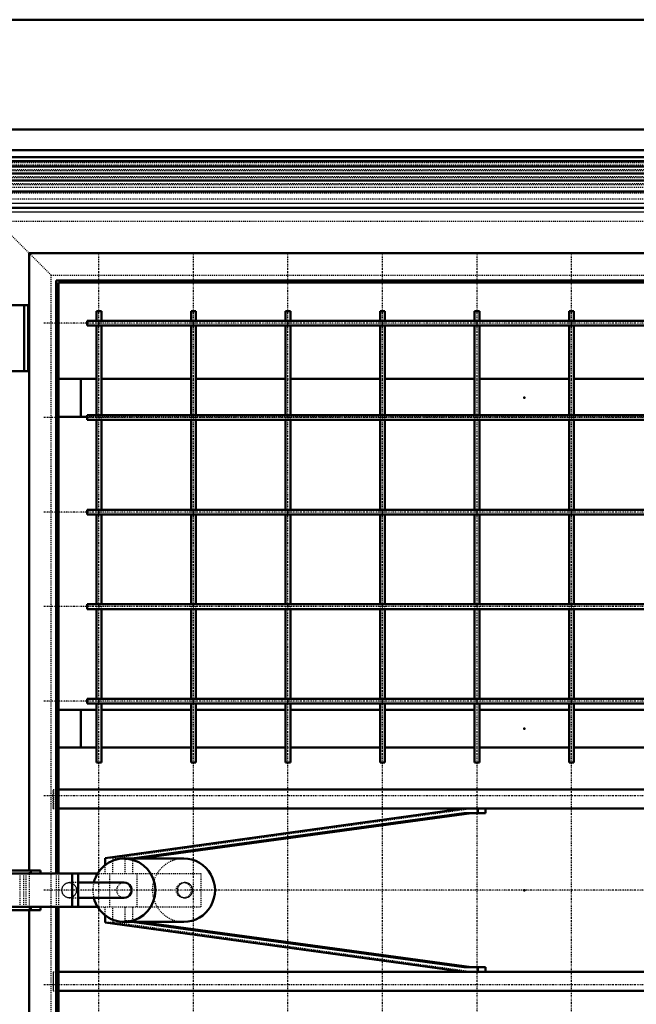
# Model space of a CAD drawing. Header units: millimetres. Extents: x -3 to 4554, y 0 to 3087.
# Tile 4 of 8: x 1215 to 1867, y 800 to 1842. Entities that reach past the tile are written whole.
import ezdxf

# ---------------------------------------------------------------- set-up
doc = ezdxf.new("R2010")
doc.units = ezdxf.units.MM
doc.linetypes.add('Center', pattern=[1.5, 0.45, -0.5, 0.05, -0.5])
doc.linetypes.add('Dashed', pattern=[2, 1, -1])
for name, color, linetype, lineweight in [('am_0', 7, 'Continuous', 50), ('am_12', 3, 'Continuous', 25), ('am_3', 6, 'Dashed', 25), ('am_6', 2, 'Continuous', 35), ('am_7', 7, 'Center', 25), ('am_9', 7, 'Continuous', 50)]:
    doc.layers.add(name, color=color, linetype=linetype, lineweight=lineweight)

# ---------------------------------------------------------------- blocks, each defined once
blk = doc.blocks.new('1_L300120150453O10O_0_in_300120150O245ON1NNY310_1000')
at = {"layer": 'am_0'}
for p, q in [((1255.5, 1027.5), (2241.5, 1027.5)), ((1255.5, 1007.5), (2241.5, 1007.5)), ((1305.2, 955), (1684.4, 1007.5)), ((1684.7, 1002.5), (1333.2, 954.5)), ((1692.8, 1002.5), (1341.3, 954.5)), ((1684.7, 1002.5), (1707.4, 1002.5)), ((1699.3, 1007.5), (1699.3, 1002.5)), ((1707.4, 1007.5), (1707.4, 1002.5)), ((1305.2, 947.8), (1305.2, 955)), ((1388.2, 954.5), (1325.1, 954.5)), ((735.8, 942), (1236.7, 942)), ((1176.2, 938.5), (1296.9, 938.5)), ((1226.3, 942), (1226.3, 938.5)), ((1236.7, 942), (1236.7, 938.5)), ((1270.1, 938.5), (1270.1, 903.5)), ((1276.3, 938.5), (1276.3, 903.5)), ((1325.1, 929), (1276.3, 929)), ((1276.3, 913), (1325.1, 913)), ((735.8, 900), (1236.7, 900)), ((1176.2, 903.5), (1296.9, 903.5)), ((1226.3, 903.5), (1226.3, 900)), ((1236.7, 903.5), (1236.7, 900)), ((1305.2, 887), (1305.2, 894.2)), ((1684.4, 834.6), (1305.2, 887)), ((1325.1, 887.5), (1388.2, 887.5)), ((1333.2, 887.5), (1684.7, 839.6)), ((1341.3, 887.5), (1692.8, 839.6)), ((1255.5, 834.6), (2241.5, 834.6)), ((1707.4, 839.6), (1684.7, 839.6)), ((1699.3, 839.6), (1699.3, 834.6)), ((1707.4, 839.6), (1707.4, 834.6)), ((1255.5, 814.6), (2241.5, 814.6))]:
    blk.add_line(p, q, dxfattribs=at)
for centre, major_axis, start_param, end_param in [((1325.1, 921), (0, -33.5), 4.953525, 10.754438), ((1388.2, 921), (0, -33.5), 0, 3.141593), ((1325.1, 921), (0, -8), 0, 3.141593)]:
    blk.add_ellipse(centre, major_axis=major_axis, ratio=0.987262, start_param=start_param, end_param=end_param, dxfattribs=at)
at = {"layer": 'am_3'}
for p, q in [((1250.1, 1007.5), (1250.1, 1027.5)), ((1250.1, 1027.5), (1255.5, 1027.5)), ((1250.2, 1027.5), (1250.2, 1007.5)), ((1250.1, 1007.5), (1255.5, 1007.5)), ((1313.3, 955), (1692.5, 1007.5)), ((1313.3, 955), (1305.2, 955)), ((1313.3, 938.5), (1313.3, 955)), ((1333.2, 954.5), (1325.9, 953.5)), ((1334, 953.5), (1325.9, 953.5)), ((1325.9, 953.5), (1325.9, 938.5)), ((1341.3, 954.5), (1334, 953.5)), ((1334, 953.5), (1334, 938.5)), ((1215.1, 903.5), (1215.1, 938.5)), ((1218.8, 938.5), (1218.8, 903.5)), ((1221.2, 938.5), (1221.2, 903.5)), ((1296.9, 938.5), (1406.3, 938.5)), ((1305.2, 938.5), (1305.2, 947.8)), ((1309.7, 938.5), (1309.7, 903.5)), ((1338.7, 938.5), (1338.7, 903.5)), ((1406.2, 938.5), (1406.2, 903.5)), ((1406.3, 938.5), (1406.3, 903.5)), ((1276.3, 929), (1267, 929)), ((1389.5, 929), (1388.2, 929)), ((1267, 913), (1276.3, 913)), ((1388.2, 913), (1389.5, 913)), ((1296.9, 903.5), (1406.3, 903.5)), ((1305.2, 894.2), (1305.2, 903.5)), ((1313.3, 887), (1313.3, 903.5)), ((1325.9, 903.5), (1325.9, 888.5)), ((1334, 903.5), (1334, 888.5)), ((1313.3, 887), (1305.2, 887)), ((1692.5, 834.6), (1313.3, 887)), ((1334, 888.5), (1325.9, 888.5)), ((1325.9, 888.5), (1333.2, 887.5)), ((1334, 888.5), (1341.3, 887.5)), ((1250.1, 834.6), (1250.1, 814.6)), ((1250.1, 834.6), (1255.5, 834.6)), ((1250.2, 814.6), (1250.2, 834.6)), ((1250.1, 814.6), (1255.5, 814.6))]:
    blk.add_line(p, q, dxfattribs=at)
for points in [[(1259.3, 921), (1259.3, 921.7), (1259.4, 922.4), (1259.6, 923.1), (1259.8, 923.7), (1260, 924.4), (1260.3, 925), (1260.7, 925.6), (1261.1, 926.1), (1261.5, 926.7), (1262, 927.1), (1262.6, 927.6), (1263.1, 927.9), (1263.7, 928.3), (1264.3, 928.5), (1265, 928.7), (1265.6, 928.9), (1266.3, 929), (1267, 929)], [(1267, 929), (1267.6, 929), (1268.3, 928.9), (1269, 928.7), (1269.6, 928.5), (1270.2, 928.3), (1270.8, 927.9), (1271.4, 927.6), (1271.9, 927.1), (1272.4, 926.7), (1272.9, 926.1), (1273.3, 925.6), (1273.6, 925), (1273.9, 924.4), (1274.2, 923.7), (1274.4, 923.1), (1274.5, 922.4), (1274.6, 921.7), (1274.7, 921), (1274.6, 920.3), (1274.5, 919.6), (1274.4, 918.9), (1274.2, 918.3), (1273.9, 917.6), (1273.6, 917), (1273.3, 916.4), (1272.9, 915.9), (1272.4, 915.3), (1271.9, 914.9), (1271.4, 914.4), (1270.8, 914.1), (1270.2, 913.8), (1269.6, 913.5), (1269, 913.3), (1268.3, 913.1), (1267.6, 913), (1267, 913)], [(1389.5, 929), (1388.8, 929), (1388.1, 928.9), (1387.4, 928.7), (1386.8, 928.5), (1386.1, 928.3), (1385.5, 927.9), (1384.9, 927.6), (1384.3, 927.1), (1383.8, 926.7), (1383.3, 926.1), (1382.9, 925.6), (1382.5, 925), (1382.2, 924.4), (1381.9, 923.7), (1381.7, 923.1), (1381.6, 922.4), (1381.5, 921.7), (1381.4, 921), (1381.5, 920.3), (1381.6, 919.6), (1381.7, 918.9), (1381.9, 918.3), (1382.2, 917.6), (1382.5, 917), (1382.9, 916.4), (1383.3, 915.9), (1383.8, 915.3), (1384.3, 914.9), (1384.9, 914.4), (1385.5, 914.1), (1386.1, 913.8), (1386.8, 913.5), (1387.4, 913.3), (1388.1, 913.1), (1388.8, 913), (1389.5, 913)], [(1397.6, 921), (1397.6, 921.7), (1397.5, 922.4), (1397.4, 923.1), (1397.2, 923.7), (1396.9, 924.4), (1396.6, 925), (1396.2, 925.6), (1395.7, 926.1), (1395.3, 926.7), (1394.7, 927.1), (1394.2, 927.6), (1393.6, 927.9), (1393, 928.3), (1392.3, 928.5), (1391.6, 928.7), (1390.9, 928.9), (1390.2, 929), (1389.5, 929)], [(1267, 913), (1266.3, 913), (1265.6, 913.1), (1265, 913.3), (1264.3, 913.5), (1263.7, 913.8), (1263.1, 914.1), (1262.6, 914.4), (1262, 914.9), (1261.5, 915.3), (1261.1, 915.9), (1260.7, 916.4), (1260.3, 917), (1260, 917.6), (1259.8, 918.3), (1259.6, 918.9), (1259.4, 919.6), (1259.3, 920.3), (1259.3, 921)], [(1389.5, 913), (1390.2, 913), (1390.9, 913.1), (1391.6, 913.3), (1392.3, 913.5), (1393, 913.8), (1393.6, 914.1), (1394.2, 914.4), (1394.7, 914.9), (1395.3, 915.3), (1395.7, 915.9), (1396.2, 916.4), (1396.6, 917), (1396.9, 917.6), (1397.2, 918.3), (1397.4, 918.9), (1397.5, 919.6), (1397.6, 920.3), (1397.6, 921)]]:
    blk.add_lwpolyline(points, dxfattribs=at)
for centre, major_axis, start_param, end_param in [((1388.2, 921), (0, -33.5), 3.141593, 6.283185), ((1325.1, 921), (0, -33.5), 4.471253, 4.953525), ((1325.1, 921), (0, -8), 3.141593, 6.283185)]:
    blk.add_ellipse(centre, major_axis=major_axis, ratio=0.987262, start_param=start_param, end_param=end_param, dxfattribs=at)
blk.add_ellipse((1388.2, 921), major_axis=(0, -8), ratio=0.987262, dxfattribs=at)
at = {"layer": 'am_6'}
for tag, p, flags in [('NB', (2251.6, 1027.5), 8), ('NN', (2251.6, 1027), 8), ('NT', (2251.6, 1026.5), 8), ('NBSYN', (2251.6, 1026), 8), ('LINA', (2251.6, 1025.5), 8), ('CATALOG', (2251.6, 1025), 8), ('IDNR', (2251.6, 1024.5), 8), ('PN', (2251.6, 1024), 8), ('LODLEVEL', (2251.6, 1023.5), 8), ('L', (2251.6, 1023), 8), ('W', (2251.6, 1022.5), 8), ('DP', (2251.6, 1022), 8), ('OP', (2251.6, 1021.5), 8), ('BA', (2251.6, 1021), 8), ('OC', (2251.6, 1020.5), 8), ('ExcludeFromBOM', (2251.6, 1019.5), 8), ('PSOL_0', (2251.6, 1019), 9), ('PSOL_1', (2251.6, 1018.5), 9), ('PSOL_2', (2251.6, 1018), 9), ('PSOL_3', (2251.6, 1017.5), 9)]:
    blk.add_attdef(tag, p, '', height=0.5, dxfattribs=dict(at, flags=flags))
blk = doc.blocks.new('7_L300120150459O_0_in_300120150O245ON1NNY310_1000')
at = {"layer": 'am_0'}
for p, q in [((1296, 1533.5), (1296, 1523.5)), ((1296, 1533.5), (1301, 1533.5)), ((1301, 1523.5), (1301, 1533.5)), ((1396, 1533.5), (1396, 1523.5)), ((1396, 1533.5), (1401, 1533.5)), ((1401, 1523.5), (1401, 1533.5)), ((1496, 1533.5), (1496, 1523.5)), ((1496, 1533.5), (1501, 1533.5)), ((1501, 1523.5), (1501, 1533.5)), ((1596, 1533.5), (1596, 1523.5)), ((1596, 1533.5), (1601, 1533.5)), ((1601, 1523.5), (1601, 1533.5)), ((1696, 1533.5), (1696, 1523.5)), ((1696, 1533.5), (1701, 1533.5)), ((1701, 1523.5), (1701, 1533.5)), ((1796, 1533.5), (1796, 1523.5)), ((1796, 1533.5), (1801, 1533.5)), ((1801, 1523.5), (1801, 1533.5)), ((2211, 1523.5), (1286, 1523.5)), ((1286, 1518.5), (1286, 1523.5)), ((1286, 1518.5), (2211, 1518.5)), ((1296, 1518.5), (1296, 1423.5)), ((1301, 1423.5), (1301, 1518.5)), ((1396, 1518.5), (1396, 1423.5)), ((1401, 1423.5), (1401, 1518.5)), ((1496, 1518.5), (1496, 1423.5)), ((1501, 1423.5), (1501, 1518.5)), ((1596, 1518.5), (1596, 1423.5)), ((1601, 1423.5), (1601, 1518.5)), ((1696, 1518.5), (1696, 1423.5)), ((1701, 1423.5), (1701, 1518.5)), ((1796, 1518.5), (1796, 1423.5)), ((1801, 1423.5), (1801, 1518.5)), ((2211, 1423.5), (1286, 1423.5)), ((1286, 1418.5), (1286, 1423.5)), ((1286, 1418.5), (2211, 1418.5)), ((1296, 1418.5), (1296, 1323.5)), ((1301, 1323.5), (1301, 1418.5)), ((1396, 1418.5), (1396, 1323.5)), ((1401, 1323.5), (1401, 1418.5)), ((1496, 1418.5), (1496, 1323.5)), ((1501, 1323.5), (1501, 1418.5)), ((1596, 1418.5), (1596, 1323.5)), ((1601, 1323.5), (1601, 1418.5)), ((1696, 1418.5), (1696, 1323.5)), ((1701, 1323.5), (1701, 1418.5)), ((1796, 1418.5), (1796, 1323.5)), ((1801, 1323.5), (1801, 1418.5)), ((2211, 1323.5), (1286, 1323.5)), ((1286, 1318.5), (1286, 1323.5)), ((1286, 1318.5), (2211, 1318.5)), ((1296, 1318.5), (1296, 1223.5)), ((1301, 1223.5), (1301, 1318.5)), ((1396, 1318.5), (1396, 1223.5)), ((1401, 1223.5), (1401, 1318.5)), ((1496, 1318.5), (1496, 1223.5)), ((1501, 1223.5), (1501, 1318.5)), ((1596, 1318.5), (1596, 1223.5)), ((1601, 1223.5), (1601, 1318.5)), ((1696, 1318.5), (1696, 1223.5)), ((1701, 1223.5), (1701, 1318.5)), ((1796, 1318.5), (1796, 1223.5)), ((1801, 1223.5), (1801, 1318.5)), ((2211, 1223.5), (1286, 1223.5)), ((1286, 1218.5), (1286, 1223.5)), ((1286, 1218.5), (2211, 1218.5)), ((1296, 1218.5), (1296, 1123.5)), ((1301, 1123.5), (1301, 1218.5)), ((1396, 1218.5), (1396, 1123.5)), ((1401, 1123.5), (1401, 1218.5)), ((1496, 1218.5), (1496, 1123.5)), ((1501, 1123.5), (1501, 1218.5)), ((1596, 1218.5), (1596, 1123.5)), ((1601, 1123.5), (1601, 1218.5)), ((1696, 1218.5), (1696, 1123.5)), ((1701, 1123.5), (1701, 1218.5)), ((1796, 1218.5), (1796, 1123.5)), ((1801, 1123.5), (1801, 1218.5)), ((2211, 1123.5), (1286, 1123.5)), ((1286, 1118.5), (1286, 1123.5)), ((1286, 1118.5), (2211, 1118.5)), ((1296, 1118.5), (1296, 1056)), ((1301, 1056), (1301, 1118.5)), ((1396, 1118.5), (1396, 1056)), ((1401, 1056), (1401, 1118.5)), ((1496, 1118.5), (1496, 1056)), ((1501, 1056), (1501, 1118.5)), ((1596, 1118.5), (1596, 1056)), ((1601, 1056), (1601, 1118.5)), ((1696, 1118.5), (1696, 1056)), ((1701, 1056), (1701, 1118.5)), ((1796, 1118.5), (1796, 1056)), ((1801, 1056), (1801, 1118.5)), ((1296, 1056), (1301, 1056)), ((1396, 1056), (1401, 1056)), ((1496, 1056), (1501, 1056)), ((1596, 1056), (1601, 1056)), ((1696, 1056), (1701, 1056)), ((1796, 1056), (1801, 1056))]:
    blk.add_line(p, q, dxfattribs=at)
at = {"layer": 'am_3'}
for p, q in [((1296, 1523.5), (1296, 1518.5)), ((1301, 1518.5), (1301, 1523.5)), ((1396, 1523.5), (1396, 1518.5)), ((1401, 1518.5), (1401, 1523.5)), ((1496, 1523.5), (1496, 1518.5)), ((1501, 1518.5), (1501, 1523.5)), ((1596, 1523.5), (1596, 1518.5)), ((1601, 1518.5), (1601, 1523.5)), ((1696, 1523.5), (1696, 1518.5)), ((1701, 1518.5), (1701, 1523.5)), ((1796, 1523.5), (1796, 1518.5)), ((1801, 1518.5), (1801, 1523.5)), ((1296, 1423.5), (1296, 1418.5)), ((1301, 1418.5), (1301, 1423.5)), ((1396, 1423.5), (1396, 1418.5)), ((1401, 1418.5), (1401, 1423.5)), ((1496, 1423.5), (1496, 1418.5)), ((1501, 1418.5), (1501, 1423.5)), ((1596, 1423.5), (1596, 1418.5)), ((1601, 1418.5), (1601, 1423.5)), ((1696, 1423.5), (1696, 1418.5)), ((1701, 1418.5), (1701, 1423.5)), ((1796, 1423.5), (1796, 1418.5)), ((1801, 1418.5), (1801, 1423.5)), ((1296, 1323.5), (1296, 1318.5)), ((1301, 1318.5), (1301, 1323.5)), ((1396, 1323.5), (1396, 1318.5)), ((1401, 1318.5), (1401, 1323.5)), ((1496, 1323.5), (1496, 1318.5)), ((1501, 1318.5), (1501, 1323.5)), ((1596, 1323.5), (1596, 1318.5)), ((1601, 1318.5), (1601, 1323.5)), ((1696, 1323.5), (1696, 1318.5)), ((1701, 1318.5), (1701, 1323.5)), ((1796, 1323.5), (1796, 1318.5)), ((1801, 1318.5), (1801, 1323.5)), ((1296, 1223.5), (1296, 1218.5)), ((1301, 1218.5), (1301, 1223.5)), ((1396, 1223.5), (1396, 1218.5)), ((1401, 1218.5), (1401, 1223.5)), ((1496, 1223.5), (1496, 1218.5)), ((1501, 1218.5), (1501, 1223.5)), ((1596, 1223.5), (1596, 1218.5)), ((1601, 1218.5), (1601, 1223.5)), ((1696, 1223.5), (1696, 1218.5)), ((1701, 1218.5), (1701, 1223.5)), ((1796, 1223.5), (1796, 1218.5)), ((1801, 1218.5), (1801, 1223.5)), ((1296, 1123.5), (1296, 1118.5)), ((1301, 1118.5), (1301, 1123.5)), ((1396, 1123.5), (1396, 1118.5)), ((1401, 1118.5), (1401, 1123.5)), ((1496, 1123.5), (1496, 1118.5)), ((1501, 1118.5), (1501, 1123.5)), ((1596, 1123.5), (1596, 1118.5)), ((1601, 1118.5), (1601, 1123.5)), ((1696, 1123.5), (1696, 1118.5)), ((1701, 1118.5), (1701, 1123.5)), ((1796, 1123.5), (1796, 1118.5)), ((1801, 1118.5), (1801, 1123.5))]:
    blk.add_line(p, q, dxfattribs=at)
for points in [[(1298.5, 1521.3), (1298.4, 1521.3), (1298.3, 1521.2), (1298.3, 1521.2), (1298.2, 1521.1), (1298.2, 1521), (1298.3, 1520.9), (1298.3, 1520.8), (1298.4, 1520.7), (1298.5, 1520.7), (1298.6, 1520.7), (1298.7, 1520.7), (1298.8, 1520.8), (1298.8, 1520.9), (1298.9, 1521), (1298.8, 1521.1), (1298.8, 1521.2), (1298.7, 1521.3), (1298.6, 1521.3), (1298.5, 1521.3)], [(1398.2, 1521), (1398.2, 1521.1), (1398.3, 1521.2), (1398.4, 1521.3), (1398.5, 1521.3), (1398.6, 1521.3), (1398.7, 1521.3), (1398.8, 1521.2), (1398.8, 1521.1), (1398.9, 1521), (1398.9, 1520.9), (1398.8, 1520.8), (1398.7, 1520.8), (1398.6, 1520.7), (1398.5, 1520.7), (1398.4, 1520.7), (1398.3, 1520.8), (1398.3, 1520.8), (1398.2, 1520.9), (1398.2, 1521)], [(1498.2, 1521), (1498.2, 1521.1), (1498.3, 1521.2), (1498.4, 1521.3), (1498.5, 1521.3), (1498.6, 1521.3), (1498.7, 1521.3), (1498.8, 1521.2), (1498.8, 1521.1), (1498.9, 1521), (1498.9, 1520.9), (1498.8, 1520.8), (1498.7, 1520.8), (1498.6, 1520.7), (1498.5, 1520.7), (1498.4, 1520.7), (1498.3, 1520.8), (1498.3, 1520.8), (1498.2, 1520.9), (1498.2, 1521)], [(1598.2, 1521), (1598.2, 1521.1), (1598.3, 1521.2), (1598.4, 1521.3), (1598.5, 1521.3), (1598.6, 1521.3), (1598.7, 1521.3), (1598.8, 1521.2), (1598.8, 1521.1), (1598.9, 1521), (1598.9, 1520.9), (1598.8, 1520.8), (1598.7, 1520.8), (1598.6, 1520.7), (1598.5, 1520.7), (1598.4, 1520.7), (1598.3, 1520.8), (1598.3, 1520.8), (1598.2, 1520.9), (1598.2, 1521)], [(1698.2, 1521), (1698.2, 1521.1), (1698.3, 1521.2), (1698.4, 1521.3), (1698.5, 1521.3), (1698.6, 1521.3), (1698.7, 1521.3), (1698.8, 1521.2), (1698.8, 1521.1), (1698.9, 1521), (1698.9, 1520.9), (1698.8, 1520.8), (1698.7, 1520.8), (1698.6, 1520.7), (1698.5, 1520.7), (1698.4, 1520.7), (1698.3, 1520.8), (1698.3, 1520.8), (1698.2, 1520.9), (1698.2, 1521)], [(1798.2, 1521), (1798.2, 1521.1), (1798.3, 1521.2), (1798.4, 1521.3), (1798.5, 1521.3), (1798.6, 1521.3), (1798.7, 1521.3), (1798.8, 1521.2), (1798.8, 1521.1), (1798.9, 1521), (1798.9, 1520.9), (1798.8, 1520.8), (1798.7, 1520.8), (1798.6, 1520.7), (1798.5, 1520.7), (1798.4, 1520.7), (1798.3, 1520.8), (1798.3, 1520.8), (1798.2, 1520.9), (1798.2, 1521)], [(1298.5, 1421.3), (1298.4, 1421.3), (1298.3, 1421.2), (1298.3, 1421.2), (1298.2, 1421.1), (1298.2, 1421), (1298.3, 1420.9), (1298.3, 1420.8), (1298.4, 1420.7), (1298.5, 1420.7), (1298.6, 1420.7), (1298.7, 1420.7), (1298.8, 1420.8), (1298.8, 1420.9), (1298.9, 1421), (1298.8, 1421.1), (1298.8, 1421.2), (1298.7, 1421.3), (1298.6, 1421.3), (1298.5, 1421.3)], [(1398.2, 1421), (1398.2, 1421.1), (1398.3, 1421.2), (1398.4, 1421.3), (1398.5, 1421.3), (1398.6, 1421.3), (1398.7, 1421.3), (1398.8, 1421.2), (1398.8, 1421.1), (1398.9, 1421), (1398.9, 1420.9), (1398.8, 1420.8), (1398.7, 1420.8), (1398.6, 1420.7), (1398.5, 1420.7), (1398.4, 1420.7), (1398.3, 1420.8), (1398.3, 1420.8), (1398.2, 1420.9), (1398.2, 1421)], [(1498.2, 1421), (1498.2, 1421.1), (1498.3, 1421.2), (1498.4, 1421.3), (1498.5, 1421.3), (1498.6, 1421.3), (1498.7, 1421.3), (1498.8, 1421.2), (1498.8, 1421.1), (1498.9, 1421), (1498.9, 1420.9), (1498.8, 1420.8), (1498.7, 1420.8), (1498.6, 1420.7), (1498.5, 1420.7), (1498.4, 1420.7), (1498.3, 1420.8), (1498.3, 1420.8), (1498.2, 1420.9), (1498.2, 1421)], [(1598.2, 1421), (1598.2, 1421.1), (1598.3, 1421.2), (1598.4, 1421.3), (1598.5, 1421.3), (1598.6, 1421.3), (1598.7, 1421.3), (1598.8, 1421.2), (1598.8, 1421.1), (1598.9, 1421), (1598.9, 1420.9), (1598.8, 1420.8), (1598.7, 1420.8), (1598.6, 1420.7), (1598.5, 1420.7), (1598.4, 1420.7), (1598.3, 1420.8), (1598.3, 1420.8), (1598.2, 1420.9), (1598.2, 1421)], [(1698.2, 1421), (1698.2, 1421.1), (1698.3, 1421.2), (1698.4, 1421.3), (1698.5, 1421.3), (1698.6, 1421.3), (1698.7, 1421.3), (1698.8, 1421.2), (1698.8, 1421.1), (1698.9, 1421), (1698.9, 1420.9), (1698.8, 1420.8), (1698.7, 1420.8), (1698.6, 1420.7), (1698.5, 1420.7), (1698.4, 1420.7), (1698.3, 1420.8), (1698.3, 1420.8), (1698.2, 1420.9), (1698.2, 1421)], [(1798.2, 1421), (1798.2, 1421.1), (1798.3, 1421.2), (1798.4, 1421.3), (1798.5, 1421.3), (1798.6, 1421.3), (1798.7, 1421.3), (1798.8, 1421.2), (1798.8, 1421.1), (1798.9, 1421), (1798.9, 1420.9), (1798.8, 1420.8), (1798.7, 1420.8), (1798.6, 1420.7), (1798.5, 1420.7), (1798.4, 1420.7), (1798.3, 1420.8), (1798.3, 1420.8), (1798.2, 1420.9), (1798.2, 1421)], [(1298.5, 1321.3), (1298.4, 1321.3), (1298.3, 1321.2), (1298.3, 1321.2), (1298.2, 1321.1), (1298.2, 1321), (1298.3, 1320.9), (1298.3, 1320.8), (1298.4, 1320.7), (1298.5, 1320.7), (1298.6, 1320.7), (1298.7, 1320.7), (1298.8, 1320.8), (1298.8, 1320.9), (1298.9, 1321), (1298.8, 1321.1), (1298.8, 1321.2), (1298.7, 1321.3), (1298.6, 1321.3), (1298.5, 1321.3)], [(1398.2, 1321), (1398.2, 1321.1), (1398.3, 1321.2), (1398.4, 1321.3), (1398.5, 1321.3), (1398.6, 1321.3), (1398.7, 1321.3), (1398.8, 1321.2), (1398.8, 1321.1), (1398.9, 1321), (1398.9, 1320.9), (1398.8, 1320.8), (1398.7, 1320.8), (1398.6, 1320.7), (1398.5, 1320.7), (1398.4, 1320.7), (1398.3, 1320.8), (1398.3, 1320.8), (1398.2, 1320.9), (1398.2, 1321)], [(1498.2, 1321), (1498.2, 1321.1), (1498.3, 1321.2), (1498.4, 1321.3), (1498.5, 1321.3), (1498.6, 1321.3), (1498.7, 1321.3), (1498.8, 1321.2), (1498.8, 1321.1), (1498.9, 1321), (1498.9, 1320.9), (1498.8, 1320.8), (1498.7, 1320.8), (1498.6, 1320.7), (1498.5, 1320.7), (1498.4, 1320.7), (1498.3, 1320.8), (1498.3, 1320.8), (1498.2, 1320.9), (1498.2, 1321)], [(1598.2, 1321), (1598.2, 1321.1), (1598.3, 1321.2), (1598.4, 1321.3), (1598.5, 1321.3), (1598.6, 1321.3), (1598.7, 1321.3), (1598.8, 1321.2), (1598.8, 1321.1), (1598.9, 1321), (1598.9, 1320.9), (1598.8, 1320.8), (1598.7, 1320.8), (1598.6, 1320.7), (1598.5, 1320.7), (1598.4, 1320.7), (1598.3, 1320.8), (1598.3, 1320.8), (1598.2, 1320.9), (1598.2, 1321)], [(1698.2, 1321), (1698.2, 1321.1), (1698.3, 1321.2), (1698.4, 1321.3), (1698.5, 1321.3), (1698.6, 1321.3), (1698.7, 1321.3), (1698.8, 1321.2), (1698.8, 1321.1), (1698.9, 1321), (1698.9, 1320.9), (1698.8, 1320.8), (1698.7, 1320.8), (1698.6, 1320.7), (1698.5, 1320.7), (1698.4, 1320.7), (1698.3, 1320.8), (1698.3, 1320.8), (1698.2, 1320.9), (1698.2, 1321)], [(1798.2, 1321), (1798.2, 1321.1), (1798.3, 1321.2), (1798.4, 1321.3), (1798.5, 1321.3), (1798.6, 1321.3), (1798.7, 1321.3), (1798.8, 1321.2), (1798.8, 1321.1), (1798.9, 1321), (1798.9, 1320.9), (1798.8, 1320.8), (1798.7, 1320.8), (1798.6, 1320.7), (1798.5, 1320.7), (1798.4, 1320.7), (1798.3, 1320.8), (1798.3, 1320.8), (1798.2, 1320.9), (1798.2, 1321)], [(1298.5, 1221.3), (1298.4, 1221.3), (1298.3, 1221.2), (1298.3, 1221.2), (1298.2, 1221.1), (1298.2, 1221), (1298.3, 1220.9), (1298.3, 1220.8), (1298.4, 1220.7), (1298.5, 1220.7), (1298.6, 1220.7), (1298.7, 1220.7), (1298.8, 1220.8), (1298.8, 1220.9), (1298.9, 1221), (1298.8, 1221.1), (1298.8, 1221.2), (1298.7, 1221.3), (1298.6, 1221.3), (1298.5, 1221.3)], [(1398.2, 1221), (1398.2, 1221.1), (1398.3, 1221.2), (1398.4, 1221.3), (1398.5, 1221.3), (1398.6, 1221.3), (1398.7, 1221.3), (1398.8, 1221.2), (1398.8, 1221.1), (1398.9, 1221), (1398.9, 1220.9), (1398.8, 1220.8), (1398.7, 1220.8), (1398.6, 1220.7), (1398.5, 1220.7), (1398.4, 1220.7), (1398.3, 1220.8), (1398.3, 1220.8), (1398.2, 1220.9), (1398.2, 1221)], [(1498.2, 1221), (1498.2, 1221.1), (1498.3, 1221.2), (1498.4, 1221.3), (1498.5, 1221.3), (1498.6, 1221.3), (1498.7, 1221.3), (1498.8, 1221.2), (1498.8, 1221.1), (1498.9, 1221), (1498.9, 1220.9), (1498.8, 1220.8), (1498.7, 1220.8), (1498.6, 1220.7), (1498.5, 1220.7), (1498.4, 1220.7), (1498.3, 1220.8), (1498.3, 1220.8), (1498.2, 1220.9), (1498.2, 1221)], [(1598.2, 1221), (1598.2, 1221.1), (1598.3, 1221.2), (1598.4, 1221.3), (1598.5, 1221.3), (1598.6, 1221.3), (1598.7, 1221.3), (1598.8, 1221.2), (1598.8, 1221.1), (1598.9, 1221), (1598.9, 1220.9), (1598.8, 1220.8), (1598.7, 1220.8), (1598.6, 1220.7), (1598.5, 1220.7), (1598.4, 1220.7), (1598.3, 1220.8), (1598.3, 1220.8), (1598.2, 1220.9), (1598.2, 1221)], [(1698.2, 1221), (1698.2, 1221.1), (1698.3, 1221.2), (1698.4, 1221.3), (1698.5, 1221.3), (1698.6, 1221.3), (1698.7, 1221.3), (1698.8, 1221.2), (1698.8, 1221.1), (1698.9, 1221), (1698.9, 1220.9), (1698.8, 1220.8), (1698.7, 1220.8), (1698.6, 1220.7), (1698.5, 1220.7), (1698.4, 1220.7), (1698.3, 1220.8), (1698.3, 1220.8), (1698.2, 1220.9), (1698.2, 1221)], [(1798.2, 1221), (1798.2, 1221.1), (1798.3, 1221.2), (1798.4, 1221.3), (1798.5, 1221.3), (1798.6, 1221.3), (1798.7, 1221.3), (1798.8, 1221.2), (1798.8, 1221.1), (1798.9, 1221), (1798.9, 1220.9), (1798.8, 1220.8), (1798.7, 1220.8), (1798.6, 1220.7), (1798.5, 1220.7), (1798.4, 1220.7), (1798.3, 1220.8), (1798.3, 1220.8), (1798.2, 1220.9), (1798.2, 1221)], [(1298.5, 1121.3), (1298.4, 1121.3), (1298.3, 1121.2), (1298.3, 1121.2), (1298.2, 1121.1), (1298.2, 1121), (1298.3, 1120.9), (1298.3, 1120.8), (1298.4, 1120.7), (1298.5, 1120.7), (1298.6, 1120.7), (1298.7, 1120.7), (1298.8, 1120.8), (1298.8, 1120.9), (1298.9, 1121), (1298.8, 1121.1), (1298.8, 1121.2), (1298.7, 1121.3), (1298.6, 1121.3), (1298.5, 1121.3)], [(1398.2, 1121), (1398.2, 1121.1), (1398.3, 1121.2), (1398.4, 1121.3), (1398.5, 1121.3), (1398.6, 1121.3), (1398.7, 1121.3), (1398.8, 1121.2), (1398.8, 1121.1), (1398.9, 1121), (1398.9, 1120.9), (1398.8, 1120.8), (1398.7, 1120.8), (1398.6, 1120.7), (1398.5, 1120.7), (1398.4, 1120.7), (1398.3, 1120.8), (1398.3, 1120.8), (1398.2, 1120.9), (1398.2, 1121)], [(1498.2, 1121), (1498.2, 1121.1), (1498.3, 1121.2), (1498.4, 1121.3), (1498.5, 1121.3), (1498.6, 1121.3), (1498.7, 1121.3), (1498.8, 1121.2), (1498.8, 1121.1), (1498.9, 1121), (1498.9, 1120.9), (1498.8, 1120.8), (1498.7, 1120.8), (1498.6, 1120.7), (1498.5, 1120.7), (1498.4, 1120.7), (1498.3, 1120.8), (1498.3, 1120.8), (1498.2, 1120.9), (1498.2, 1121)], [(1598.2, 1121), (1598.2, 1121.1), (1598.3, 1121.2), (1598.4, 1121.3), (1598.5, 1121.3), (1598.6, 1121.3), (1598.7, 1121.3), (1598.8, 1121.2), (1598.8, 1121.1), (1598.9, 1121), (1598.9, 1120.9), (1598.8, 1120.8), (1598.7, 1120.8), (1598.6, 1120.7), (1598.5, 1120.7), (1598.4, 1120.7), (1598.3, 1120.8), (1598.3, 1120.8), (1598.2, 1120.9), (1598.2, 1121)], [(1698.2, 1121), (1698.2, 1121.1), (1698.3, 1121.2), (1698.4, 1121.3), (1698.5, 1121.3), (1698.6, 1121.3), (1698.7, 1121.3), (1698.8, 1121.2), (1698.8, 1121.1), (1698.9, 1121), (1698.9, 1120.9), (1698.8, 1120.8), (1698.7, 1120.8), (1698.6, 1120.7), (1698.5, 1120.7), (1698.4, 1120.7), (1698.3, 1120.8), (1698.3, 1120.8), (1698.2, 1120.9), (1698.2, 1121)], [(1798.2, 1121), (1798.2, 1121.1), (1798.3, 1121.2), (1798.4, 1121.3), (1798.5, 1121.3), (1798.6, 1121.3), (1798.7, 1121.3), (1798.8, 1121.2), (1798.8, 1121.1), (1798.9, 1121), (1798.9, 1120.9), (1798.8, 1120.8), (1798.7, 1120.8), (1798.6, 1120.7), (1798.5, 1120.7), (1798.4, 1120.7), (1798.3, 1120.8), (1798.3, 1120.8), (1798.2, 1120.9), (1798.2, 1121)]]:
    blk.add_lwpolyline(points, dxfattribs=at)
at = {"layer": 'am_7'}
for p, q in [((1298.5, 247.3), (1298.5, 1594.8)), ((1398.5, 247.3), (1398.5, 1594.8)), ((1498.5, 247.3), (1498.5, 1594.8)), ((1598.5, 247.3), (1598.5, 1594.8)), ((1698.5, 247.3), (1698.5, 1594.8)), ((1798.5, 247.3), (1798.5, 1594.8)), ((2257.3, 1521), (1239.8, 1521)), ((2257.3, 1421), (1239.8, 1421)), ((2257.3, 1321), (1239.8, 1321)), ((2257.3, 1221), (1239.8, 1221)), ((2257.3, 1121), (1239.8, 1121)), ((2257.3, 1021), (1239.8, 1021)), ((2257.3, 921), (1239.8, 921)), ((2257.3, 821), (1239.8, 821))]:
    blk.add_line(p, q, dxfattribs=at)
at = {"layer": 'am_6'}
for tag, p, flags in [('NB', (2262.3, 1594.8), 8), ('NN', (2262.3, 1594.3), 8), ('NT', (2262.3, 1593.8), 8), ('CATALOG', (2262.3, 1592.3), 8), ('W', (2262.3, 1589.8), 8), ('OP', (2262.3, 1588.8), 8), ('NBSYN', (2262.3, 1593.3), 8), ('LINA', (2262.3, 1592.8), 8), ('IDNR', (2262.3, 1591.8), 8), ('PN', (2262.3, 1591.3), 8), ('LODLEVEL', (2262.3, 1590.8), 8), ('L', (2262.3, 1590.3), 8), ('DP', (2262.3, 1589.3), 8), ('ExcludeFromBOM', (2262.3, 1587.8), 8), ('PSOL_0', (2262.3, 1587.3), 9), ('PSOL_1', (2262.3, 1586.8), 9), ('PSOL_2', (2262.3, 1586.3), 9), ('PSOL_3', (2262.3, 1585.8), 9)]:
    blk.add_attdef(tag, p, '', height=0.5, dxfattribs=dict(at, flags=flags))
blk = doc.blocks.new('9_L30012015081O_0_in_300120150O245ON1NNY310_1000')
at = {"layer": 'am_0'}
for p, q in [((1255.5, 1112), (1296, 1112)), ((1279.4, 1112), (1279.4, 1072)), ((1301, 1112), (1396, 1112)), ((1401, 1112), (1496, 1112)), ((1501, 1112), (1596, 1112)), ((1601, 1112), (1696, 1112)), ((1701, 1112), (1796, 1112)), ((1801, 1112), (1896, 1112)), ((1901, 1112), (1996, 1112)), ((2001, 1112), (2096, 1112)), ((2101, 1112), (2196, 1112)), ((2201, 1112), (2241.5, 1112)), ((2217.6, 1112), (2217.6, 1072)), ((1255.5, 1072), (1296, 1072)), ((1301, 1072), (1396, 1072)), ((1401, 1072), (1496, 1072)), ((1501, 1072), (1596, 1072)), ((1601, 1072), (1696, 1072)), ((1701, 1072), (1796, 1072)), ((1801, 1072), (1896, 1072)), ((1901, 1072), (1996, 1072)), ((2001, 1072), (2096, 1072)), ((2101, 1072), (2196, 1072)), ((2201, 1072), (2241.5, 1072))]:
    blk.add_line(p, q, dxfattribs=at)
at = {"layer": 'am_3'}
for p, q in [((1253.6, 1112), (1255.5, 1112)), ((1253.6, 1112), (1253.6, 1072)), ((1255.5, 1112), (1255.5, 1072)), ((1278.7, 1112), (1278.7, 1072)), ((1296, 1112), (1301, 1112)), ((1396, 1112), (1401, 1112)), ((1496, 1112), (1501, 1112)), ((1596, 1112), (1601, 1112)), ((1696, 1112), (1701, 1112)), ((1796, 1112), (1801, 1112)), ((1896, 1112), (1901, 1112)), ((1996, 1112), (2001, 1112)), ((2096, 1112), (2101, 1112)), ((2196, 1112), (2201, 1112)), ((2218.4, 1112), (2218.4, 1072)), ((2241.5, 1112), (2243.5, 1112)), ((2241.6, 1112), (2241.6, 1072)), ((2243.5, 1112), (2243.5, 1072)), ((1253.6, 1072), (1255.5, 1072)), ((1296, 1072), (1301, 1072)), ((1396, 1072), (1401, 1072)), ((1496, 1072), (1501, 1072)), ((1596, 1072), (1601, 1072)), ((1696, 1072), (1701, 1072)), ((1796, 1072), (1801, 1072)), ((1896, 1072), (1901, 1072)), ((1996, 1072), (2001, 1072)), ((2096, 1072), (2101, 1072)), ((2196, 1072), (2201, 1072)), ((2241.5, 1072), (2243.5, 1072))]:
    blk.add_line(p, q, dxfattribs=at)
at = {"layer": 'am_6'}
for tag, p, flags in [('NB', (2248.5, 1112), 8), ('NN', (2248.5, 1111.5), 8), ('NT', (2248.5, 1111), 8), ('NBSYN', (2248.5, 1110.5), 8), ('LINA', (2248.5, 1110), 8), ('CATALOG', (2248.5, 1109.5), 8), ('IDNR', (2248.5, 1109), 8), ('PN', (2248.5, 1108.5), 8), ('LODLEVEL', (2248.5, 1108), 8), ('L', (2248.5, 1107.5), 8), ('W', (2248.5, 1107), 8), ('ExcludeFromBOM', (2248.5, 1106), 8), ('PSOL_0', (2248.5, 1105.5), 9), ('PSOL_1', (2248.5, 1105), 9), ('PSOL_2', (2248.5, 1104.5), 9)]:
    blk.add_attdef(tag, p, '', height=0.5, dxfattribs=dict(at, flags=flags))
blk = doc.blocks.new('11_L30012015083O_0_in_300120150O245ON1NNY310_1000')
at = {"layer": 'am_0'}
for p, q in [((1255.5, 1462), (1296, 1462)), ((1279.4, 1462), (1279.4, 1422)), ((1301, 1462), (1396, 1462)), ((1401, 1462), (1496, 1462)), ((1501, 1462), (1596, 1462)), ((1601, 1462), (1696, 1462)), ((1701, 1462), (1796, 1462)), ((1801, 1462), (1896, 1462)), ((1901, 1462), (1996, 1462)), ((2001, 1462), (2096, 1462)), ((2101, 1462), (2196, 1462)), ((2201, 1462), (2241.5, 1462)), ((2217.6, 1462), (2217.6, 1422)), ((1255.5, 1422), (1286, 1422)), ((2211, 1422), (2241.5, 1422))]:
    blk.add_line(p, q, dxfattribs=at)
at = {"layer": 'am_3'}
for p, q in [((1253.6, 1462), (1255.5, 1462)), ((1253.6, 1462), (1253.6, 1422)), ((1255.5, 1462), (1255.5, 1422)), ((1278.7, 1462), (1278.7, 1422)), ((1296, 1462), (1301, 1462)), ((1396, 1462), (1401, 1462)), ((1496, 1462), (1501, 1462)), ((1596, 1462), (1601, 1462)), ((1696, 1462), (1701, 1462)), ((1796, 1462), (1801, 1462)), ((1896, 1462), (1901, 1462)), ((1996, 1462), (2001, 1462)), ((2096, 1462), (2101, 1462)), ((2196, 1462), (2201, 1462)), ((2218.4, 1462), (2218.4, 1422)), ((2241.5, 1462), (2243.5, 1462)), ((2241.6, 1462), (2241.6, 1422)), ((2243.5, 1462), (2243.5, 1422)), ((1253.6, 1422), (1255.5, 1422)), ((1286, 1422), (2211, 1422)), ((2241.5, 1422), (2243.5, 1422))]:
    blk.add_line(p, q, dxfattribs=at)
at = {"layer": 'am_6'}
for tag, p, flags in [('NB', (2248.5, 1462), 8), ('NN', (2248.5, 1461.5), 8), ('NT', (2248.5, 1461), 8), ('NBSYN', (2248.5, 1460.5), 8), ('LINA', (2248.5, 1460), 8), ('CATALOG', (2248.5, 1459.5), 8), ('IDNR', (2248.5, 1459), 8), ('PN', (2248.5, 1458.5), 8), ('LODLEVEL', (2248.5, 1458), 8), ('L', (2248.5, 1457.5), 8), ('W', (2248.5, 1457), 8), ('ExcludeFromBOM', (2248.5, 1456), 8), ('PSOL_0', (2248.5, 1455.5), 9), ('PSOL_1', (2248.5, 1455), 9), ('PSOL_2', (2248.5, 1454.5), 9)]:
    blk.add_attdef(tag, p, '', height=0.5, dxfattribs=dict(at, flags=flags))
blk = doc.blocks.new('13_L3001201503Y45O2O_0_in_300120150O245ON1NNY310_1000')
at = {"layer": 'am_0'}
for p, q in [((2381.3, 1703.8), (1115.8, 1703.8)), ((1122.8, 1696.7), (2374.3, 1696.7)), ((1127.3, 1692.2), (2369.8, 1692.2)), ((1132.9, 1686.6), (2364.1, 1686.6)), ((1140.3, 1679.2), (2356.8, 1679.2)), ((1147.7, 1671.9), (2349.4, 1671.9)), ((1162.3, 1660.3), (2337.9, 1660.3)), ((1176.5, 1643), (2320.5, 1643)), ((1224.5, 1595), (1224.5, 942)), ((1224.5, 1595), (2272.5, 1595)), ((1253.3, 1566.2), (2243.7, 1566.2)), ((1253.3, 1566.2), (1253.3, 938.5)), ((1255.5, 1564), (1255.5, 938.5)), ((1255.5, 1564), (2241.5, 1564)), ((1167.1, 1540), (1223.5, 1540)), ((1219.5, 1470), (1219.5, 1540)), ((1223.4, 1470), (1223.4, 1540)), ((1223.5, 1470), (1223.5, 1540)), ((1167.1, 1470), (1223.5, 1470)), ((1224.5, 900), (1224.5, 247)), ((1253.3, 903.5), (1253.3, 275.8)), ((1255.5, 903.5), (1255.5, 278))]:
    blk.add_line(p, q, dxfattribs=at)
at = {"layer": 'am_12'}
for p, q in [((1171.5, 1648), (2325.5, 1648)), ((1180.7, 1638.8), (2316.3, 1638.8))]:
    blk.add_line(p, q, dxfattribs=at)
at = {"layer": 'am_3'}
for p, q in [((1128.6, 1691), (2368.5, 1691)), ((1131, 1688.6), (2366.1, 1688.6)), ((1136, 1683.5), (2361.1, 1683.5)), ((1137, 1682.5), (2360.1, 1682.5)), ((1140.1, 1679.4), (2357, 1679.4)), ((1143.4, 1676.2), (2353.7, 1676.2)), ((1144.4, 1675.1), (2352.7, 1675.1)), ((1147.5, 1672.1), (2349.6, 1672.1)), ((1150.8, 1668.8), (2346.3, 1668.8)), ((1151.8, 1667.8), (2345.3, 1667.8)), ((1154.9, 1664.7), (2342.2, 1664.7)), ((1160.7, 1658.8), (2336.3, 1658.8)), ((1167.1, 1652.5), (2330, 1652.5)), ((1224.5, 942), (1224.5, 900)), ((1253.3, 938.5), (1253.3, 903.5)), ((1255.5, 938.5), (1255.5, 903.5))]:
    blk.add_line(p, q, dxfattribs=at)
at = {"layer": 'am_6'}
for tag, p, flags in [('W', (2386.3, 1698.8), 8), ('NB', (2386.3, 1703.8), 8), ('NN', (2386.3, 1703.3), 8), ('NT', (2386.3, 1702.8), 8), ('NBSYN', (2386.3, 1702.3), 8), ('LINA', (2386.3, 1701.8), 8), ('CATALOG', (2386.3, 1701.3), 8), ('IDNR', (2386.3, 1700.8), 8), ('PN', (2386.3, 1700.3), 8), ('LODLEVEL', (2386.3, 1699.8), 8), ('L', (2386.3, 1699.3), 8), ('BA', (2386.3, 1698.3), 8), ('SF', (2386.3, 1697.8), 8), ('DP', (2386.3, 1697.3), 8), ('OP', (2386.3, 1696.8), 8), ('OC', (2386.3, 1696.3), 8), ('ExcludeFromBOM', (2386.3, 1695.3), 8), ('PSOL_0', (2386.3, 1694.8), 9), ('PSOL_1', (2386.3, 1694.3), 9), ('PSOL_2', (2386.3, 1693.8), 9), ('PSOL_3', (2386.3, 1693.3), 9)]:
    blk.add_attdef(tag, p, '', height=0.5, dxfattribs=dict(at, flags=flags))
blk = doc.blocks.new('14_L300120150453201O_0_in_300120150O245ON1NNY310_1000')
at = {"layer": 'am_0'}
for p, q in [((2519.5, 1842), (977.5, 1842)), ((2403.6, 1726), (1093.5, 1726))]:
    blk.add_line(p, q, dxfattribs=at)
at = {"layer": 'am_12'}
blk.add_line((2518.6, 1841.1), (978.5, 1841.1), dxfattribs=at)
at = {"layer": 'am_3'}
for p, q in [((2518.5, 1841), (978.5, 1841)), ((2348.5, 1671), (1148.5, 1671)), ((1180.7, 1638.8), (1248, 1571.5)), ((2306, 1628.5), (1191, 1628.5)), ((1248, 270.5), (1248, 1571.5)), ((2249.1, 1571.5), (1248, 1571.5))]:
    blk.add_line(p, q, dxfattribs=at)
at = {"layer": 'am_6'}
for tag, p, flags in [('NB', (2524.5, 1842), 8), ('NN', (2524.5, 1841.5), 8), ('NT', (2524.5, 1841), 8), ('NBSYN', (2524.5, 1840.5), 8), ('LINA', (2524.5, 1840), 8), ('CATALOG', (2524.5, 1839.5), 8), ('IDNR', (2524.5, 1839), 8), ('PN', (2524.5, 1838.5), 8), ('LODLEVEL', (2524.5, 1838), 8), ('L', (2524.5, 1837.5), 8), ('W', (2524.5, 1837), 8), ('DP', (2524.5, 1836.5), 8), ('OP', (2524.5, 1836), 8), ('BA', (2524.5, 1835.5), 8), ('INS', (2524.5, 1835), 8), ('RT', (2524.5, 1834.5), 8), ('ExcludeFromBOM', (2524.5, 1833.5), 8), ('PSOL_0', (2524.5, 1833), 9), ('PSOL_1', (2524.5, 1832.5), 9), ('PSOL_2', (2524.5, 1832), 9), ('PSOL_3', (2524.5, 1831.5), 9), ('PSOL_4', (2524.5, 1831), 9)]:
    blk.add_attdef(tag, p, '', height=0.5, dxfattribs=dict(at, flags=flags))

msp = doc.modelspace()

# ---------------------------------------------------------------- linework, layer by layer
at = {"layer": 'am_9'}
for p in [(1748.5, 1442), (1748.5, 1442), (1748.5, 1092), (1748.5, 1092), (1748.5, 921), (1748.5, 921), (1748.5, 921), (1748.5, 921), (1748.5, 921), (1748.5, 921), (1748.5, 921), (1748.5, 921)]:
    msp.add_point(p, dxfattribs=at)

# ---------------------------------------------------------------- block references
for name in ['14_L300120150453201O_0_in_300120150O245ON1NNY310_1000', '13_L3001201503Y45O2O_0_in_300120150O245ON1NNY310_1000', '7_L300120150459O_0_in_300120150O245ON1NNY310_1000', '11_L30012015083O_0_in_300120150O245ON1NNY310_1000', '9_L30012015081O_0_in_300120150O245ON1NNY310_1000', '1_L300120150453O10O_0_in_300120150O245ON1NNY310_1000']:
    msp.add_blockref(name, (0, 0))

doc.saveas('drawing.dxf')
